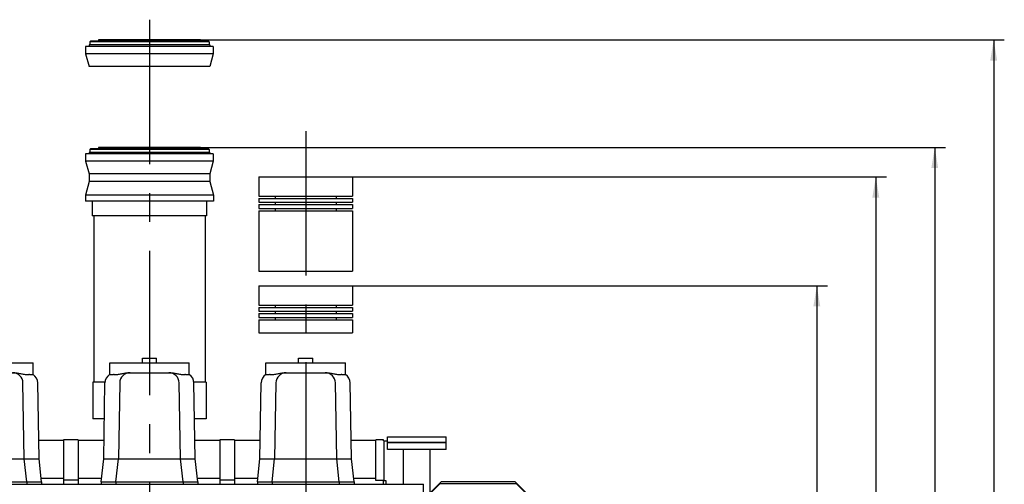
# Model space of a CAD drawing. Header units: millimetres. Extents: x 0 to 1189, y 0 to 841.
# Tile 26 of 106: x 373 to 540, y 266 to 344. Entities that reach past the tile are written whole.
import ezdxf
from ezdxf.enums import TextEntityAlignment as Align

# ---------------------------------------------------------------- set-up
doc = ezdxf.new("R2010")
doc.units = ezdxf.units.MM
doc.header["$LTSCALE"] = 65.395
doc.linetypes.add('CENTER', pattern=[0.6, 0.375, -0.075, 0.075, -0.075])
doc.linetypes.add('PHANTOM', pattern=[0.8, 0.45, -0.05, 0.1, -0.05, 0.1, -0.05])
doc.layers.get('0').update_dxf_attribs({"linetype": 'CONTINUOUS'})
for name, color, linetype in [('1907_161101_20_SIMPLE1_B_PBL1256', 7, 'CONTINUOUS'), ('1907_161101_20_SIMPLE1_B_T2_PBL1240', 7, 'CONTINUOUS'), ('1907_161101_20_SIMPLE1_X_ABL1239', 7, 'CONTINUOUS'), ('1907_210700_40_SIMPLE1_T2_X_PBL1273', 7, 'CONTINUOUS'), ('1907_210700_40_SIMPLE1_T2_X_PBL1275', 7, 'CONTINUOUS'), ('1907_210700_40_SIMPLE1_T2_X_PBL1277', 7, 'CONTINUOUS'), ('1907_210700_40_SIMPLE1_X_ABL1272', 7, 'CONTINUOUS'), ('1907_210700_40_SIMPLE1_X_ABL1274', 7, 'CONTINUOUS'), ('1907_210700_40_SIMPLE1_X_ABL1276', 7, 'CONTINUOUS'), ('1907_267000_36_SIMPLE1_T1_X_PBL1287', 7, 'CONTINUOUS'), ('1907_267000_36_SIMPLE1_T2_X_PBL1286', 7, 'CONTINUOUS'), ('1907_267000_36_SIMPLE1_X_ABL1285', 7, 'CONTINUOUS'), ('32007_060000_TLKS_KGS_V_ABL1134', 7, 'CONTINUOUS'), ('32007_061000_TLKS_KGS_V_ABL1135', 7, 'CONTINUOUS'), ('32007_116500_01_SIMPLE1_T1_X_PBL1264', 7, 'CONTINUOUS'), ('32007_116500_01_SIMPLE1_T3_X_PBL1280', 7, 'CONTINUOUS'), ('32007_116500_01_SIMPLE1_X#AF5_ABL1100', 7, 'CONTINUOUS'), ('32097_000000_TLKS_MARKETING_ABL1032', 7, 'CONTINUOUS'), ('32097_030000_TLKS_V_ABL1033', 7, 'CONTINUOUS'), ('32097_100000_TLKS_V_ABL1070', 7, 'CONTINUOUS'), ('32097_171000_01_SIMPLE1_T1_X_PBL1099', 7, 'CONTINUOUS'), ('32097_171000_01_SIMPLE1_X_ABL1098', 7, 'CONTINUOUS'), ('32097_200000_TLKS_V_ABL1104', 7, 'CONTINUOUS'), ('32097_700000_TLKS_V_ABL1034', 7, 'CONTINUOUS'), ('32097_722000_01_SIMPLE1_T1_X_PBL1044', 7, 'CONTINUOUS'), ('32097_722000_01_SIMPLE1_X_ABL1043', 7, 'CONTINUOUS'), ('34007_452000_01_SIMPLE1_T1_X_PBL1263', 7, 'CONTINUOUS'), ('34007_452000_01_SIMPLE1_X_ABL1262', 7, 'CONTINUOUS'), ('right_6_VBL1028', 7, 'CONTINUOUS')]:
    doc.layers.add(name, color=color, linetype=linetype)
doc.styles.get("Standard").update_dxf_attribs({"font": 'txt', "width": 0.6})
doc.dimstyles.new('DIMSTYLE_1', dxfattribs={"dimtxt": 3.5, "dimasz": 3.5, "dimexe": 1.8, "dimexo": 0, "dimgap": 0.875, "dimtad": 1, "dimlfac": 20, "dimdsep": 46, "dimtxsty": 'Standard', "dimblk": '_FILLED', "dimblk1": '_FILLED', "dimblk2": '_FILLED', "dimcen": 0.09, "dimadec": 0, "dimazin": 0, "dimtp": 2, "dimtm": 2, "dimtfac": 1, "dimtofl": 0, "dimtmove": 0, "dimatfit": 3, "dimldrblk": '_FILLED', "dimfxl": 1, "dimtolj": 1, "dimarcsym": 0})

# ---------------------------------------------------------------- blocks, each defined once
blk = doc.blocks.new('_FILLED')
at = {"color": 0, "linetype": 'ByBlock'}
blk.add_solid([(0, 0), (-1, 0.167), (-1, -0.167)], dxfattribs=at)
blk = doc.blocks.new('*D1')
at = {"color": 2, "linetype": 'Continuous'}
for p, q in [((429.9, 299.25), (510.45, 299.25)), ((508.65, 299.25), (508.65, 235)), ((508.65, 170.75), (508.65, 235)), ((500.71, 170.75), (510.45, 170.75))]:
    blk.add_line(p, q, dxfattribs=at)
at = {"color": 2, "linetype": 'Continuous', "xscale": 3.5, "yscale": 3.5, "zscale": 3.5}
for p, rotation in [((508.65, 299.25), 90), ((508.65, 170.75), 270)]:
    blk.add_blockref('_FILLED', p, dxfattribs=dict(at, rotation=rotation))
at = {"color": 2, "linetype": 'Continuous', "width": 0.672619}
blk.add_text('2570', height=3.5, rotation=90, dxfattribs=at).set_placement((507.77, 235), align=Align.CENTER)
blk = doc.blocks.new('*D17')
at = {"color": 2, "linetype": 'Continuous'}
for p, q in [((404.08, 341), (540.45, 341)), ((538.65, 341), (538.65, 255.87)), ((538.65, 170.75), (538.65, 255.87)), ((500.33, 170.75), (540.45, 170.75))]:
    blk.add_line(p, q, dxfattribs=at)
at = {"color": 2, "linetype": 'Continuous', "xscale": 3.5, "yscale": 3.5, "zscale": 3.5}
for p, rotation in [((538.65, 341), 90), ((538.65, 170.75), 270)]:
    blk.add_blockref('_FILLED', p, dxfattribs=dict(at, rotation=rotation))
at = {"color": 2, "linetype": 'Continuous', "width": 0.654762}
blk.add_text('3405', height=3.5, rotation=90, dxfattribs=at).set_placement((537.77, 255.87), align=Align.CENTER)
blk = doc.blocks.new('*D18')
at = {"color": 2, "linetype": 'Continuous'}
for p, q in [((404.08, 322.75), (530.45, 322.75)), ((528.65, 322.75), (528.65, 246.75)), ((528.65, 170.75), (528.65, 246.75)), ((500.47, 170.75), (530.45, 170.75))]:
    blk.add_line(p, q, dxfattribs=at)
at = {"color": 2, "linetype": 'Continuous', "xscale": 3.5, "yscale": 3.5, "zscale": 3.5}
for p, rotation in [((528.65, 322.75), 90), ((528.65, 170.75), 270)]:
    blk.add_blockref('_FILLED', p, dxfattribs=dict(at, rotation=rotation))
at = {"color": 2, "linetype": 'Continuous', "width": 0.672619}
blk.add_text('3040', height=3.5, rotation=90, dxfattribs=at).set_placement((527.77, 246.75), align=Align.CENTER)
blk = doc.blocks.new('*D19')
at = {"color": 2, "linetype": 'Continuous'}
for p, q in [((429.9, 317.75), (520.45, 317.75)), ((518.65, 317.75), (518.65, 244.25)), ((518.65, 170.75), (518.65, 244.25)), ((508.65, 170.75), (520.45, 170.75))]:
    blk.add_line(p, q, dxfattribs=at)
at = {"color": 2, "linetype": 'Continuous', "xscale": 3.5, "yscale": 3.5, "zscale": 3.5}
for p, rotation in [((518.65, 317.75), 90), ((518.65, 170.75), 270)]:
    blk.add_blockref('_FILLED', p, dxfattribs=dict(at, rotation=rotation))
at = {"color": 2, "linetype": 'Continuous', "width": 0.690476}
blk.add_text('2940', height=3.5, rotation=90, dxfattribs=at).set_placement((517.77, 244.25), align=Align.CENTER)
blk = doc.blocks.new('32097_722000_01_SIMPLE1_T1_X_PBL1044', base_point=(273.55, 286.91))
at = {"layer": '32097_722000_01_SIMPLE1_T1_X_PBL1044', "color": 7, "linetype": 'Continuous'}
for p, q in [((376.66, 273.05), (380.87, 273.05)), ((383.37, 273.12), (380.87, 273.12)), ((380.87, 273.12), (380.87, 265.6)), ((383.37, 273.12), (383.37, 265.6)), ((383.37, 273.05), (387.74, 273.05)), ((403.16, 273.05), (407.37, 273.05)), ((409.87, 273.12), (407.37, 273.12)), ((407.37, 273.12), (407.37, 265.6)), ((409.87, 273.12), (409.87, 265.6)), ((409.87, 273.05), (414.24, 273.05)), ((429.66, 273.05), (433.87, 273.05)), ((435.12, 273.12), (433.87, 273.12)), ((433.87, 266.19), (433.87, 273.12)), ((435.12, 272.97), (435.12, 273.12)), ((435.12, 272.97), (435.8, 272.97)), ((435.2, 272.97), (435.2, 266.15)), ((377.08, 266.6), (380.87, 266.6)), ((383.37, 266.27), (380.87, 266.27)), ((383.37, 266.6), (387.31, 266.6)), ((403.58, 266.6), (407.37, 266.6)), ((409.87, 266.27), (407.37, 266.27)), ((409.87, 266.6), (413.81, 266.6)), ((430.08, 266.6), (433.87, 266.6)), ((435.12, 266.19), (433.87, 266.19)), ((435.12, 265.6), (435.12, 266.19)), ((435.62, 266.15), (435.12, 266.15)), ((435.62, 265.6), (435.62, 266.15))]:
    blk.add_line(p, q, dxfattribs=at)
blk = doc.blocks.new('32097_722000_01_SIMPLE1_X_ABL1043', base_point=(273.55, 286.91))
at = {"layer": '32097_722000_01_SIMPLE1_T1_X_PBL1044'}
blk.add_blockref('32097_722000_01_SIMPLE1_T1_X_PBL1044', (273.55, 286.91), dxfattribs=at)
blk = doc.blocks.new('32097_700000_TLKS_V_ABL1034', base_point=(271.47, 265.47))
at = {"layer": '32097_722000_01_SIMPLE1_X_ABL1043'}
blk.add_blockref('32097_722000_01_SIMPLE1_X_ABL1043', (273.55, 286.91), dxfattribs=at)
blk = doc.blocks.new('32097_171000_01_SIMPLE1_T1_X_PBL1099', base_point=(317.87, 251.55))
at = {"layer": '32097_171000_01_SIMPLE1_T1_X_PBL1099', "color": 7, "linetype": 'Continuous'}
for p in [(195.45, 265.6), (441.95, 237.5)]:
    blk.add_line(p, (441.95, 265.6), dxfattribs=at)
blk = doc.blocks.new('32097_171000_01_SIMPLE1_X_ABL1098', base_point=(317.87, 251.55))
at = {"layer": '32097_171000_01_SIMPLE1_T1_X_PBL1099'}
blk.add_blockref('32097_171000_01_SIMPLE1_T1_X_PBL1099', (317.87, 251.55), dxfattribs=at)
blk = doc.blocks.new('32007_116500_01_SIMPLE1_T1_X_PBL1264', base_point=(440.8, 255.57))
at = {"layer": '32007_116500_01_SIMPLE1_T1_X_PBL1264', "color": 7, "linetype": 'Continuous'}
for p, q in [((445.8, 272.65), (435.8, 272.65)), ((435.8, 271.5), (435.8, 272.65)), ((445.8, 271.5), (445.8, 272.65)), ((445.8, 271.5), (435.8, 271.5)), ((438.55, 265.6), (438.55, 271.5)), ((443.05, 264.15), (443.05, 271.5)), ((442.02, 238.5), (442.7, 238.5))]:
    blk.add_line(p, q, dxfattribs=at)
blk = doc.blocks.new('32007_116500_01_SIMPLE1_T3_X_PBL1280', base_point=(440.8, 273.15))
at = {"layer": '32007_116500_01_SIMPLE1_T3_X_PBL1280', "color": 7, "linetype": 'Continuous'}
for p, q in [((435.8, 273.65), (445.8, 273.65)), ((435.8, 272.65), (435.8, 273.65)), ((435.8, 272.65), (445.8, 272.65)), ((445.8, 272.65), (445.8, 273.65))]:
    blk.add_line(p, q, dxfattribs=at)
blk = doc.blocks.new('32007_116500_01_SIMPLE1_X#AF5_ABL1100', base_point=(320.05, 255.7))
at = {"layer": '32007_116500_01_SIMPLE1_T1_X_PBL1264'}
blk.add_blockref('32007_116500_01_SIMPLE1_T1_X_PBL1264', (440.8, 255.57), dxfattribs=at)
at = {"layer": '32007_116500_01_SIMPLE1_T3_X_PBL1280'}
blk.add_blockref('32007_116500_01_SIMPLE1_T3_X_PBL1280', (440.8, 273.15), dxfattribs=at)
blk = doc.blocks.new('32097_100000_TLKS_V_ABL1070', base_point=(325.15, 187.52))
at = {"layer": '32007_116500_01_SIMPLE1_X#AF5_ABL1100'}
blk.add_blockref('32007_116500_01_SIMPLE1_X#AF5_ABL1100', (320.05, 255.7), dxfattribs=at)
at = {"layer": '32097_171000_01_SIMPLE1_X_ABL1098'}
blk.add_blockref('32097_171000_01_SIMPLE1_X_ABL1098', (317.87, 251.55), dxfattribs=at)
blk = doc.blocks.new('1907_210700_40_SIMPLE1_T2_X_PBL1273', base_point=(368.95, 214.44))
at = {"layer": '1907_210700_40_SIMPLE1_T2_X_PBL1273', "color": 2, "linetype": 'CENTER'}
blk.add_line((368.95, 290.5), (368.95, 138.37), dxfattribs=at)
at = {"layer": '1907_210700_40_SIMPLE1_T2_X_PBL1273', "color": 7, "linetype": 'Continuous'}
for p, q in [((362.2, 286.2), (375.7, 286.2)), ((362.2, 284.21), (362.2, 286.2)), ((367.75, 286.2), (367.75, 286.95)), ((367.75, 286.95), (370.15, 286.95)), ((370.15, 286.2), (370.15, 286.95)), ((375.7, 284.21), (375.7, 286.2)), ((365.41, 284.5), (372.48, 284.5)), ((361.18, 269.9), (361.4, 282.78)), ((363.9, 282.78), (363.68, 269.9)), ((374.22, 269.9), (373.99, 282.78)), ((376.72, 269.9), (376.5, 282.78)), ((360.75, 266.01), (361.18, 269.9)), ((361.18, 269.9), (376.72, 269.9)), ((363.25, 266.01), (363.68, 269.9)), ((374.65, 266.01), (374.22, 269.9)), ((377.15, 266.01), (376.72, 269.9)), ((360.75, 266.01), (377.15, 266.01)), ((360.75, 266.01), (360.75, 265.6)), ((363.25, 266.01), (363.25, 265.6)), ((374.65, 266.01), (374.65, 265.6)), ((377.15, 266.01), (377.15, 265.6))]:
    blk.add_line(p, q, dxfattribs=at)
for centre, radius, start, end in [((363.15, 282.75), 1.75, 123.0888, 179.0157), ((362.89, 282.61), 1.58, 87.9538, 92.3666), ((365.65, 282.75), 1.75, 90, 179.0171), ((372.24, 282.75), 1.75, 0.9983, 90), ((375.03, 282.63), 1.55, 88.2837, 92.2195), ((374.75, 282.75), 1.75, 0.9577, 57.1454)]:
    blk.add_arc(centre, radius, start, end, dxfattribs=at)
for points, knots in [([(362.2, 284.21), (362.2, 284.2), (362.22, 284.2), (362.25, 284.19), (362.3, 284.19), (362.41, 284.18), (362.58, 284.18), (362.74, 284.19), (362.82, 284.19)], [0, 0, 0, 0, 0.021989, 0.073859, 0.157732, 0.272737, 0.588445, 1, 1, 1, 1]), ([(362.94, 284.19), (363.15, 284.18), (363.57, 284.21), (364.18, 284.33), (364.79, 284.46), (365.2, 284.5), (365.41, 284.5)], [0, 0, 0, 0, 0.249411, 0.499844, 0.750407, 1, 1, 1, 1]), ([(372.48, 284.5), (372.69, 284.5), (373.11, 284.45), (373.72, 284.32), (374.34, 284.2), (374.76, 284.17), (374.97, 284.18)], [0, 0, 0, 0, 0.249571, 0.500167, 0.75063, 1, 1, 1, 1]), ([(375.08, 284.18), (375.16, 284.18), (375.32, 284.18), (375.49, 284.18), (375.6, 284.18), (375.65, 284.19), (375.68, 284.2), (375.7, 284.21), (375.7, 284.21)], [0, 0, 0, 0, 0.410589, 0.7256, 0.840451, 0.924384, 0.976675, 1, 1, 1, 1])]:
    blk.add_open_spline(points, degree=3, knots=knots, dxfattribs=at)
blk = doc.blocks.new('1907_210700_40_SIMPLE1_X_ABL1272', base_point=(368.95, 214.44))
at = {"layer": '1907_210700_40_SIMPLE1_T2_X_PBL1273'}
blk.add_blockref('1907_210700_40_SIMPLE1_T2_X_PBL1273', (368.95, 214.44), dxfattribs=at)
blk = doc.blocks.new('1907_210700_40_SIMPLE1_T2_X_PBL1275', base_point=(395.45, 241.63))
at = {"layer": '1907_210700_40_SIMPLE1_T2_X_PBL1275', "color": 2, "linetype": 'CENTER'}
blk.add_line((395.45, 344.44), (395.45, 138.81), dxfattribs=at)
at = {"layer": '1907_210700_40_SIMPLE1_T2_X_PBL1275', "color": 7, "linetype": 'Continuous'}
for p, q in [((388.7, 286.2), (402.2, 286.2)), ((388.7, 284.21), (388.7, 286.2)), ((394.25, 286.95), (396.65, 286.95)), ((394.25, 286.2), (394.25, 286.95)), ((396.65, 286.2), (396.65, 286.95)), ((402.2, 284.21), (402.2, 286.2)), ((391.91, 284.5), (398.98, 284.5)), ((387.68, 269.9), (387.9, 282.78)), ((390.4, 282.78), (390.18, 269.9)), ((400.72, 269.9), (400.49, 282.78)), ((403.22, 269.9), (403, 282.78)), ((387.25, 266.01), (387.68, 269.9)), ((387.68, 269.9), (403.22, 269.9)), ((389.75, 266.01), (390.18, 269.9)), ((401.15, 266.01), (400.72, 269.9)), ((403.65, 266.01), (403.22, 269.9)), ((387.25, 266.01), (403.65, 266.01)), ((387.25, 266.01), (387.25, 265.6)), ((389.75, 266.01), (389.75, 265.6)), ((401.15, 266.01), (401.15, 265.6)), ((403.65, 266.01), (403.65, 265.6))]:
    blk.add_line(p, q, dxfattribs=at)
for centre, radius, start, end in [((389.65, 282.75), 1.75, 123.0888, 179.0157), ((389.39, 282.61), 1.58, 87.9538, 92.3666), ((392.15, 282.75), 1.75, 90, 179.0171), ((398.74, 282.75), 1.75, 0.9983, 90), ((401.53, 282.63), 1.55, 88.2837, 92.2195), ((401.25, 282.75), 1.75, 0.9577, 57.1454)]:
    blk.add_arc(centre, radius, start, end, dxfattribs=at)
for points, knots in [([(388.7, 284.21), (388.7, 284.2), (388.72, 284.2), (388.75, 284.19), (388.8, 284.19), (388.91, 284.18), (389.08, 284.18), (389.24, 284.19), (389.32, 284.19)], [0, 0, 0, 0, 0.021989, 0.073859, 0.157732, 0.272737, 0.588445, 1, 1, 1, 1]), ([(389.44, 284.19), (389.65, 284.18), (390.07, 284.21), (390.68, 284.33), (391.29, 284.46), (391.7, 284.5), (391.91, 284.5)], [0, 0, 0, 0, 0.249411, 0.499844, 0.750407, 1, 1, 1, 1]), ([(398.98, 284.5), (399.19, 284.5), (399.61, 284.45), (400.22, 284.32), (400.84, 284.2), (401.26, 284.17), (401.47, 284.18)], [0, 0, 0, 0, 0.249571, 0.500167, 0.75063, 1, 1, 1, 1]), ([(401.58, 284.18), (401.66, 284.18), (401.82, 284.18), (401.99, 284.18), (402.1, 284.18), (402.15, 284.19), (402.18, 284.2), (402.2, 284.21), (402.2, 284.21)], [0, 0, 0, 0, 0.410589, 0.7256, 0.840451, 0.924384, 0.976675, 1, 1, 1, 1])]:
    blk.add_open_spline(points, degree=3, knots=knots, dxfattribs=at)
blk = doc.blocks.new('1907_210700_40_SIMPLE1_X_ABL1274', base_point=(395.45, 241.63))
at = {"layer": '1907_210700_40_SIMPLE1_T2_X_PBL1275'}
blk.add_blockref('1907_210700_40_SIMPLE1_T2_X_PBL1275', (395.45, 241.63), dxfattribs=at)
blk = doc.blocks.new('1907_210700_40_SIMPLE1_T2_X_PBL1277', base_point=(421.95, 231.75))
at = {"layer": '1907_210700_40_SIMPLE1_T2_X_PBL1277', "color": 2, "linetype": 'CENTER'}
blk.add_line((421.95, 325.52), (421.95, 137.98), dxfattribs=at)
at = {"layer": '1907_210700_40_SIMPLE1_T2_X_PBL1277', "color": 7, "linetype": 'Continuous'}
for p, q in [((415.2, 286.2), (428.7, 286.2)), ((415.2, 284.21), (415.2, 286.2)), ((420.75, 286.95), (423.15, 286.95)), ((420.75, 286.2), (420.75, 286.95)), ((423.15, 286.2), (423.15, 286.95)), ((428.7, 284.21), (428.7, 286.2)), ((418.41, 284.5), (425.48, 284.5)), ((414.18, 269.9), (414.4, 282.78)), ((416.9, 282.78), (416.68, 269.9)), ((427.22, 269.9), (426.99, 282.78)), ((429.72, 269.9), (429.5, 282.78)), ((413.75, 266.01), (414.18, 269.9)), ((414.18, 269.9), (429.72, 269.9)), ((416.25, 266.01), (416.68, 269.9)), ((427.65, 266.01), (427.22, 269.9)), ((430.15, 266.01), (429.72, 269.9)), ((413.75, 266.01), (430.15, 266.01)), ((413.75, 266.01), (413.75, 265.6)), ((416.25, 266.01), (416.25, 265.6)), ((427.65, 266.01), (427.65, 265.6)), ((430.15, 266.01), (430.15, 265.6))]:
    blk.add_line(p, q, dxfattribs=at)
for centre, radius, start, end in [((416.15, 282.75), 1.75, 123.0888, 179.0157), ((415.89, 282.61), 1.58, 87.9538, 92.3666), ((418.65, 282.75), 1.75, 90, 179.0171), ((425.24, 282.75), 1.75, 0.9983, 90), ((428.03, 282.63), 1.55, 88.2837, 92.2195), ((427.75, 282.75), 1.75, 0.9577, 57.1454)]:
    blk.add_arc(centre, radius, start, end, dxfattribs=at)
for points, knots in [([(415.2, 284.21), (415.2, 284.2), (415.22, 284.2), (415.25, 284.19), (415.3, 284.19), (415.41, 284.18), (415.58, 284.18), (415.74, 284.19), (415.82, 284.19)], [0, 0, 0, 0, 0.021989, 0.073859, 0.157732, 0.272737, 0.588445, 1, 1, 1, 1]), ([(415.94, 284.19), (416.15, 284.18), (416.57, 284.21), (417.18, 284.33), (417.79, 284.46), (418.2, 284.5), (418.41, 284.5)], [0, 0, 0, 0, 0.249411, 0.499844, 0.750407, 1, 1, 1, 1]), ([(425.48, 284.5), (425.69, 284.5), (426.11, 284.45), (426.72, 284.32), (427.34, 284.2), (427.76, 284.17), (427.97, 284.18)], [0, 0, 0, 0, 0.249571, 0.500167, 0.75063, 1, 1, 1, 1]), ([(428.08, 284.18), (428.16, 284.18), (428.32, 284.18), (428.49, 284.18), (428.6, 284.18), (428.65, 284.19), (428.68, 284.2), (428.7, 284.21), (428.7, 284.21)], [0, 0, 0, 0, 0.410589, 0.7256, 0.840451, 0.924384, 0.976675, 1, 1, 1, 1])]:
    blk.add_open_spline(points, degree=3, knots=knots, dxfattribs=at)
blk = doc.blocks.new('1907_210700_40_SIMPLE1_X_ABL1276', base_point=(421.95, 231.75))
at = {"layer": '1907_210700_40_SIMPLE1_T2_X_PBL1277'}
blk.add_blockref('1907_210700_40_SIMPLE1_T2_X_PBL1277', (421.95, 231.75), dxfattribs=at)
blk = doc.blocks.new('32097_200000_TLKS_V_ABL1104', base_point=(315.95, 241.21))
at = {"layer": '1907_210700_40_SIMPLE1_X_ABL1272'}
blk.add_blockref('1907_210700_40_SIMPLE1_X_ABL1272', (368.95, 214.44), dxfattribs=at)
at = {"layer": '1907_210700_40_SIMPLE1_X_ABL1274'}
blk.add_blockref('1907_210700_40_SIMPLE1_X_ABL1274', (395.45, 241.63), dxfattribs=at)
at = {"layer": '1907_210700_40_SIMPLE1_X_ABL1276'}
blk.add_blockref('1907_210700_40_SIMPLE1_X_ABL1276', (421.95, 231.75), dxfattribs=at)
blk = doc.blocks.new('32097_030000_TLKS_V_ABL1033', base_point=(293.35, 222.92))
at = {"layer": '32097_100000_TLKS_V_ABL1070'}
blk.add_blockref('32097_100000_TLKS_V_ABL1070', (325.15, 187.52), dxfattribs=at)
at = {"layer": '32097_200000_TLKS_V_ABL1104'}
blk.add_blockref('32097_200000_TLKS_V_ABL1104', (315.95, 241.21), dxfattribs=at)
at = {"layer": '32097_700000_TLKS_V_ABL1034'}
blk.add_blockref('32097_700000_TLKS_V_ABL1034', (271.47, 265.47), dxfattribs=at)
blk = doc.blocks.new('34007_452000_01_SIMPLE1_T1_X_PBL1263', base_point=(453.73, 251.75))
at = {"layer": '34007_452000_01_SIMPLE1_T1_X_PBL1263', "color": 7, "linetype": 'Continuous'}
for p, q in [((444.9, 266), (442.7, 263.8)), ((444.7, 265.65), (442.85, 263.8)), ((457.7, 265.65), (444.7, 265.65)), ((457.5, 266), (444.9, 266)), ((459.7, 263.8), (457.5, 266)), ((459.55, 263.8), (457.7, 265.65)), ((442.7, 263.8), (442.7, 237.5)), ((442.85, 263.8), (442.85, 237.55)), ((459.55, 237.55), (459.55, 263.8)), ((459.7, 237.5), (459.7, 263.8)), ((461.52, 259.78), (461.52, 249.25)), ((462.52, 248.98), (462.52, 259.78)), ((442.27, 254), (442.7, 254)), ((442.27, 253.2), (442.27, 254)), ((442.7, 253.2), (442.27, 253.2)), ((461.52, 249.25), (460.66, 247.75)), ((461.52, 247.25), (462.52, 248.98)), ((459.7, 248.6), (461.15, 248.6)), ((459.7, 247.6), (460.59, 247.6)), ((459.7, 247.25), (460.52, 247.25)), ((461.52, 247.25), (461.52, 241.6)), ((461.73, 247.6), (462.2, 247.6)), ((462.2, 238.6), (462.2, 247.6)), ((462.2, 247.45), (462.45, 247.45)), ((462.3, 248.6), (462.45, 248.6)), ((462.45, 248.6), (462.45, 237.6)), ((462.9, 247.32), (462.45, 247.32)), ((462.9, 247.32), (462.9, 244.82)), ((464, 246.67), (462.9, 246.67)), ((464, 246.67), (464, 245.47)), ((464.3, 246.35), (464, 246.35)), ((464.3, 245.79), (464, 245.79)), ((464.38, 246.47), (464.3, 246.47)), ((464.3, 246.47), (464.3, 245.67)), ((464.38, 245.67), (464.3, 245.67)), ((464.38, 246.47), (464.38, 245.67)), ((464.63, 246.36), (464.38, 246.36)), ((464.63, 245.78), (464.38, 245.78)), ((464.78, 246.42), (464.63, 246.42)), ((464.63, 246.42), (464.63, 245.72)), ((464.78, 245.72), (464.63, 245.72)), ((464.78, 246.42), (464.78, 245.72)), ((465.03, 246.42), (464.93, 246.42)), ((464.93, 246.42), (464.93, 245.72)), ((465.03, 245.72), (464.93, 245.72)), ((465.14, 246.82), (465.03, 246.42)), ((465.03, 246.42), (465.03, 245.72)), ((465.03, 245.72), (465.14, 245.32)), ((465.32, 246.82), (465.14, 246.82)), ((465.14, 246.82), (465.14, 245.32)), ((465.32, 246.82), (465.32, 245.32)), ((465.32, 246.82), (465.43, 246.42)), ((465.43, 245.72), (465.32, 245.32)), ((465.43, 246.42), (465.43, 245.72)), ((442.7, 244.37), (442.02, 244.37)), ((459.7, 243.88), (461.52, 243.88)), ((462.2, 244.7), (462.45, 244.7)), ((462.9, 244.82), (462.45, 244.82)), ((464, 245.47), (462.9, 245.47)), ((465.32, 245.32), (465.14, 245.32)), ((442.7, 242.25), (442.02, 242.25)), ((442.7, 240.8), (442.02, 240.8)), ((459.7, 241.6), (461.52, 241.6)), ((459.7, 241.59), (460.96, 241.59)), ((459.7, 240.84), (460.96, 240.84)), ((460.96, 241.59), (460.96, 238.81)), ((459.7, 240.16), (460.96, 240.16)), ((442.85, 237.55), (459.55, 237.55)), ((457.45, 237.5), (459.7, 237.5)), ((459.7, 238.81), (460.96, 238.81)), ((459.7, 238.6), (462.2, 238.6)), ((459.7, 237.6), (462.45, 237.6))]:
    blk.add_line(p, q, dxfattribs=at)
for centre, radius, start, end in [((462.02, 260.5), 0.875, 304.85, 235.1501), ((461.52, 247.25), 1, 150, 180.0016), ((464.85, 246.42), 0.075, 180.0191, 359.9618), ((464.85, 245.72), 0.075, 0.0382, 179.9809)]:
    blk.add_arc(centre, radius, start, end, dxfattribs=at)
blk = doc.blocks.new('34007_452000_01_SIMPLE1_X_ABL1262', base_point=(453.73, 251.75))
at = {"layer": '34007_452000_01_SIMPLE1_T1_X_PBL1263'}
blk.add_blockref('34007_452000_01_SIMPLE1_T1_X_PBL1263', (453.73, 251.75), dxfattribs=at)
blk = doc.blocks.new('32007_061000_TLKS_KGS_V_ABL1135', base_point=(439.6, 204.62))
at = {"layer": '34007_452000_01_SIMPLE1_X_ABL1262'}
blk.add_blockref('34007_452000_01_SIMPLE1_X_ABL1262', (453.73, 251.75), dxfattribs=at)
blk = doc.blocks.new('32007_060000_TLKS_KGS_V_ABL1134', base_point=(439.6, 204.62))
at = {"layer": '32007_061000_TLKS_KGS_V_ABL1135'}
blk.add_blockref('32007_061000_TLKS_KGS_V_ABL1135', (439.6, 204.62), dxfattribs=at)
blk = doc.blocks.new('32097_000000_TLKS_MARKETING_ABL1032', base_point=(307.9, 222.92))
at = {"layer": '32007_060000_TLKS_KGS_V_ABL1134'}
blk.add_blockref('32007_060000_TLKS_KGS_V_ABL1134', (439.6, 204.62), dxfattribs=at)
at = {"layer": '32097_030000_TLKS_V_ABL1033'}
blk.add_blockref('32097_030000_TLKS_V_ABL1033', (293.35, 222.92), dxfattribs=at)
blk = doc.blocks.new('1907_161101_20_SIMPLE1_B_T2_PBL1240', base_point=(395.45, 338.75))
at = {"layer": '1907_161101_20_SIMPLE1_B_T2_PBL1240', "color": 8, "linetype": 'PHANTOM'}
for p, q in [((385.42, 340.77), (385.32, 340.67)), ((405.47, 340.77), (385.42, 340.77)), ((386.81, 341), (386.81, 340.77)), ((404.08, 341), (386.81, 341)), ((404.08, 341), (404.08, 340.77)), ((405.47, 340.77), (405.57, 340.67)), ((384.62, 339.9), (384.62, 338.65)), ((406.27, 339.9), (384.62, 339.9)), ((385.21, 340.15), (385.21, 339.9)), ((405.68, 340.15), (385.21, 340.15)), ((385.32, 340.67), (385.32, 340.15)), ((405.57, 340.67), (385.32, 340.67)), ((405.57, 340.67), (405.57, 340.15)), ((405.68, 340.15), (405.68, 339.9)), ((406.27, 339.9), (406.27, 338.65)), ((406.27, 338.65), (384.62, 338.65)), ((384.62, 338.65), (385.2, 336.5)), ((406.27, 338.65), (405.7, 336.5)), ((405.7, 336.5), (385.2, 336.5))]:
    blk.add_line(p, q, dxfattribs=at)
blk = doc.blocks.new('1907_161101_20_SIMPLE1_B_PBL1256', base_point=(395.45, 299.7))
at = {"layer": '1907_161101_20_SIMPLE1_B_PBL1256', "color": 8, "linetype": 'PHANTOM'}
for p, q in [((385.42, 322.52), (385.32, 322.42)), ((385.32, 322.42), (385.32, 321.9)), ((405.57, 322.42), (385.32, 322.42)), ((405.47, 322.52), (385.42, 322.52)), ((386.81, 322.75), (386.81, 322.52)), ((404.08, 322.75), (386.81, 322.75)), ((404.08, 322.75), (404.08, 322.52)), ((405.57, 322.42), (405.47, 322.52)), ((405.57, 322.42), (405.57, 321.9)), ((384.62, 321.65), (384.62, 320.4)), ((406.27, 321.65), (384.62, 321.65)), ((385.21, 321.9), (385.21, 321.65)), ((405.68, 321.9), (385.21, 321.9)), ((405.68, 321.9), (405.68, 321.65)), ((406.27, 321.65), (406.27, 320.4)), ((406.27, 320.4), (384.62, 320.4)), ((384.62, 320.4), (385.2, 318.25)), ((406.27, 320.4), (405.7, 318.25)), ((385.2, 318.25), (385.2, 316.97)), ((405.7, 318.25), (385.2, 318.25)), ((405.7, 318.25), (405.7, 316.97)), ((385.2, 316.97), (384.58, 314.65)), ((405.7, 316.97), (385.2, 316.97)), ((405.7, 316.97), (406.32, 314.65)), ((384.58, 314.65), (384.58, 313.65)), ((406.32, 314.65), (384.58, 314.65)), ((406.32, 314.65), (406.32, 313.65)), ((406.32, 313.65), (384.58, 313.65)), ((385.75, 313.65), (385.75, 311.15)), ((405.15, 313.65), (405.15, 311.15)), ((405.15, 311.15), (385.75, 311.15)), ((386, 311.15), (386, 282.92)), ((404.9, 311.15), (404.9, 282.92)), ((387.92, 282.92), (385.85, 282.92)), ((385.85, 282.92), (385.85, 276.65)), ((405.05, 282.92), (402.99, 282.92)), ((405.05, 282.92), (405.05, 276.65)), ((387.8, 276.65), (385.85, 276.65)), ((405.05, 276.65), (403.1, 276.65))]:
    blk.add_line(p, q, dxfattribs=at)
blk = doc.blocks.new('1907_161101_20_SIMPLE1_X_ABL1239', base_point=(395.45, 308.82))
at = {"layer": '1907_161101_20_SIMPLE1_B_PBL1256'}
blk.add_blockref('1907_161101_20_SIMPLE1_B_PBL1256', (395.45, 299.7), dxfattribs=at)
at = {"layer": '1907_161101_20_SIMPLE1_B_T2_PBL1240'}
blk.add_blockref('1907_161101_20_SIMPLE1_B_T2_PBL1240', (395.45, 338.75), dxfattribs=at)
blk = doc.blocks.new('1907_267000_36_SIMPLE1_T2_X_PBL1286', base_point=(421.95, 295.25))
at = {"layer": '1907_267000_36_SIMPLE1_T2_X_PBL1286', "color": 8, "linetype": 'PHANTOM'}
for p, q in [((414, 299.25), (429.9, 299.25)), ((414, 299.25), (414, 296)), ((429.9, 299.25), (429.9, 296)), ((414, 296), (429.9, 296)), ((416.77, 296), (416.77, 295.6)), ((427.13, 296), (427.13, 295.6)), ((414, 295.6), (429.9, 295.6)), ((414, 295.6), (414, 294.95)), ((414, 294.95), (429.9, 294.95)), ((414, 294.55), (429.9, 294.55)), ((414, 294.55), (414, 293.9)), ((416.77, 294.95), (416.77, 294.55)), ((427.13, 294.95), (427.13, 294.55)), ((429.9, 295.6), (429.9, 294.95)), ((429.9, 294.55), (429.9, 293.9)), ((414, 293.9), (429.9, 293.9)), ((414, 293.5), (429.9, 293.5)), ((414, 293.5), (414, 291.25)), ((416.77, 293.9), (416.77, 293.5)), ((427.13, 293.9), (427.13, 293.5)), ((429.9, 293.5), (429.9, 291.25)), ((414, 291.25), (429.9, 291.25))]:
    blk.add_line(p, q, dxfattribs=at)
blk = doc.blocks.new('1907_267000_36_SIMPLE1_T1_X_PBL1287', base_point=(421.95, 309.75))
at = {"layer": '1907_267000_36_SIMPLE1_T1_X_PBL1287', "color": 8, "linetype": 'PHANTOM'}
for p, q in [((414, 317.75), (429.9, 317.75)), ((414, 317.75), (414, 314.5)), ((429.9, 317.75), (429.9, 314.5)), ((414, 314.5), (429.9, 314.5)), ((414, 314.1), (429.9, 314.1)), ((414, 314.1), (414, 313.45)), ((416.77, 314.5), (416.77, 314.1)), ((427.13, 314.5), (427.13, 314.1)), ((429.9, 314.1), (429.9, 313.45)), ((414, 313.45), (429.9, 313.45)), ((414, 313.05), (429.9, 313.05)), ((414, 313.05), (414, 312.4)), ((414, 312.4), (429.9, 312.4)), ((416.77, 313.45), (416.77, 313.05)), ((416.77, 312.4), (416.77, 312)), ((427.13, 313.45), (427.13, 313.05)), ((427.13, 312.4), (427.13, 312)), ((429.9, 313.05), (429.9, 312.4)), ((414, 312), (429.9, 312)), ((414, 312), (414, 301.75)), ((429.9, 312), (429.9, 301.75)), ((414, 301.75), (429.9, 301.75))]:
    blk.add_line(p, q, dxfattribs=at)
blk = doc.blocks.new('1907_267000_36_SIMPLE1_X_ABL1285', base_point=(421.95, 304.5))
at = {"layer": '1907_267000_36_SIMPLE1_T1_X_PBL1287'}
blk.add_blockref('1907_267000_36_SIMPLE1_T1_X_PBL1287', (421.95, 309.75), dxfattribs=at)
at = {"layer": '1907_267000_36_SIMPLE1_T2_X_PBL1286'}
blk.add_blockref('1907_267000_36_SIMPLE1_T2_X_PBL1286', (421.95, 295.25), dxfattribs=at)
blk = doc.blocks.new('RIGHT_6_VBL1028', base_point=(300.49, 222.92))
at = {"layer": '1907_161101_20_SIMPLE1_X_ABL1239'}
blk.add_blockref('1907_161101_20_SIMPLE1_X_ABL1239', (395.45, 308.82), dxfattribs=at)
at = {"layer": '1907_267000_36_SIMPLE1_X_ABL1285'}
blk.add_blockref('1907_267000_36_SIMPLE1_X_ABL1285', (421.95, 304.5), dxfattribs=at)
at = {"layer": '32097_000000_TLKS_MARKETING_ABL1032'}
blk.add_blockref('32097_000000_TLKS_MARKETING_ABL1032', (307.9, 222.92), dxfattribs=at)

msp = doc.modelspace()

# ---------------------------------------------------------------- block references
at = {"layer": 'right_6_VBL1028'}
msp.add_blockref('RIGHT_6_VBL1028', (300.492, 222.92038), dxfattribs=at)

# ---------------------------------------------------------------- dimensions: what is measured, and where the dimension line sits
at = {"color": 2, "linetype": 'Continuous'}
for base, p1, p2, picture, middle in [((538.6495, 340.99748), (500.3265, 170.74748), (404.0845, 340.99748), '*D17', (538.6495, 255.53914)), ((528.6495, 322.74748), (500.47211, 170.74748), (404.0845, 322.74748), '*D18', (528.6495, 246.41414)), ((518.6495, 317.74748), (508.6495, 170.74748), (429.9005, 317.74748), '*D19', (518.6495, 243.91414)), ((508.6495, 299.24748), (500.70991, 170.74748), (429.9005, 299.24748), '*D1', (508.6495, 234.66413))]:
    dim = msp.add_linear_dim(base=base, p1=p1, p2=p2, angle=90, dimstyle='DIMSTYLE_1', dxfattribs=at)
    dim.commit()
    dim.dimension.update_dxf_attribs({"geometry": picture, "text_midpoint": middle, "dimtype": 160})

doc.saveas('drawing.dxf')
